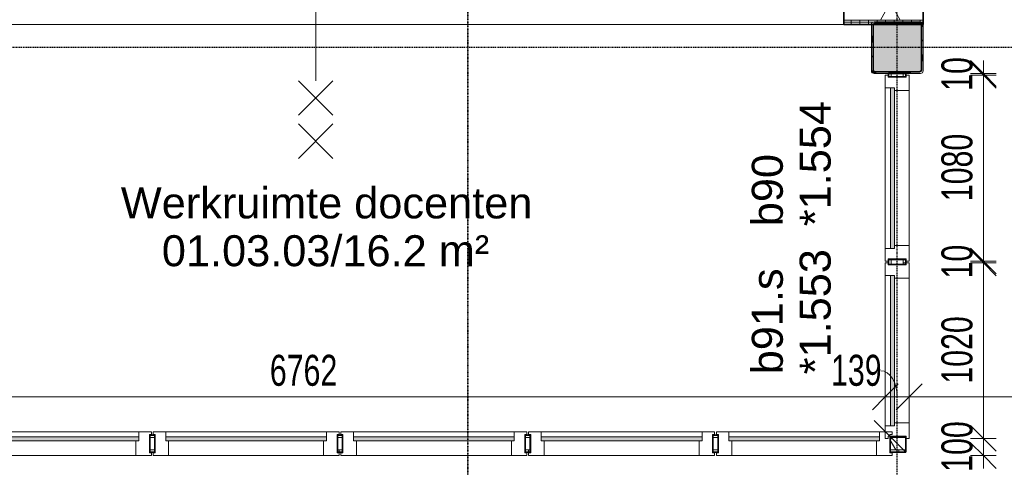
# Model space of a CAD drawing. Header units: millimetres. Extents: x -80560 to 110805, y -11020 to 52719.
# Tile 113 of 184: x 73000 to 78716, y 20162 to 22762. Entities that reach past the tile are written whole.
import ezdxf

# ---------------------------------------------------------------- set-up
doc = ezdxf.new("R2010")
doc.units = ezdxf.units.MM
doc.linetypes.add('CENTER2', pattern=[20, 8, -4, 4, -4])
doc.linetypes.add('DASHDOT2', pattern=[8, 4, -2, 0, -2])
for name, color, linetype, lineweight in [('A-ANNO-DIMS', 211, 'Continuous', 9), ('A-ANNO-DIMS-100', 211, 'Continuous', 9), ('A-ANNO-NOTE', 131, 'Continuous', 18), ('A-AREA-IDEN', 2, 'Continuous', 9), ('A-DETL', 90, 'Continuous', 18), ('A-DOOR', 31, 'Continuous', 18), ('A-FLOR', 192, 'Continuous', 18), ('A-GLAZ', 151, 'Continuous', 18), ('A-GLAZ-IDEN', 152, 'Continuous', 18), ('A-WALL', 113, 'Continuous', 35), ('A-WALL-PATT', 111, 'Continuous', 35), ('G-ANNO-SYMB', 111, 'Continuous', 9), ('I-WALL', 2, 'Continuous', 18), ('S-COLS', 52, 'Continuous', 18), ('S-GRID', 1, 'Continuous', 9)]:
    doc.layers.add(name, color=color, linetype=linetype, lineweight=lineweight)
doc.styles.add('Arial', font='arial.ttf', dxfattribs={"height": 180})
doc.styles.add('Arial_5', font='arial.ttf', dxfattribs={"width": 0.7, "height": 180})
doc.dimstyles.new('n3o_1_8', dxfattribs={"dimscale": 304.8, "dimtxt": 183.646692, "dimasz": 0.492126, "dimexe": 0.246063, "dimexo": 0.0625, "dimgap": 0.032808, "dimtad": 1, "dimdec": 0, "dimdsep": 46, "dimtxsty": 'Arial_5', "dimblk1": 'OBLIQUE', "dimblk2": 'OBLIQUE', "dimsah": 1, "dimcen": 0.09, "dimdle": 0.246063, "dimazin": 0, "dimtfac": 1, "dimtdec": 4, "dimtix": 1, "dimtmove": 0, "dimatfit": 3, "dimfxl": 0.246063, "dimfxlon": 1, "dimtvp": 1, "dimtolj": 1, "dimtzin": 0, "dimarcsym": 2})
doc.dimstyles.new('n3o_1_8_2', dxfattribs={"dimscale": 304.8, "dimtxt": 183.646692, "dimasz": 0.492126, "dimexe": 0.246063, "dimexo": 0.0625, "dimgap": 0.032808, "dimtad": 1, "dimdec": 0, "dimdsep": 46, "dimtxsty": 'Arial_5', "dimblk1": 'OBLIQUE', "dimblk2": 'OBLIQUE', "dimsah": 1, "dimcen": 0.09, "dimdle": 0.246063, "dimazin": 0, "dimtfac": 1, "dimtdec": 4, "dimtix": 1, "dimtmove": 1, "dimatfit": 3, "dimfxl": 0.246063, "dimfxlon": 1, "dimtvp": 1, "dimtolj": 1, "dimtzin": 0, "dimarcsym": 2})
doc.dimstyles.new('n3o_1_8_3', dxfattribs={"dimscale": 304.8, "dimtxt": 183.646692, "dimasz": 0.492126, "dimexe": 0.246063, "dimexo": 0.0625, "dimgap": 0.032808, "dimtad": 1, "dimdec": 0, "dimdsep": 46, "dimtxsty": 'Arial_5', "dimblk1": 'OBLIQUE', "dimblk2": 'OBLIQUE', "dimsah": 1, "dimcen": 0.09, "dimdle": 0.246063, "dimazin": 0, "dimtfac": 1, "dimtdec": 4, "dimtix": 1, "dimtmove": 0, "dimatfit": 3, "dimfxl": 0.246063, "dimfxlon": 1, "dimtvp": 1, "dimtolj": 1, "dimtzin": 0, "dimarcsym": 2})
pattern_1 = [(270, (66877.32, 22885), (50, 1e-13), [])]
pattern_2 = [(60, (24894.82, 0), (-274.963, 158.75), []), (120, (24894.82, 0), (-274.963, -158.75), [])]

# ---------------------------------------------------------------- blocks, each defined once
blk = doc.blocks.new('19112_SW_LeonardoCollege_R2020_rvt-1-DO_01 eerste verdieping')
at = {"layer": 'S-COLS', "lineweight": 5}
h = blk.add_hatch(dxfattribs=at)
h.set_pattern_fill('FP_156', color=256, style=0, pattern_type=2)
h.set_pattern_definition([(45, (0, 0), (-99.99975, 99.99975), []), (45, (85, 0), (-99.99975, 99.99975), []), (45, (90, 0), (-99.99975, 99.99975), []), (45, (95, 0), (-99.99975, 99.99975), []), (45, (100, 0), (-99.99975, 99.99975), []), (45, (105, 0), (-99.99975, 99.99975), []), (45, (110, 0), (-99.99975, 99.99975), []), (45, (115, 0), (-99.99975, 99.99975), [])])
h.paths.add_polyline_path([(53109.4, 22450), (53335, 22450), (53345.6, 22454.4), (53350, 22465), (53350, 22735), (53345.6, 22745.6), (53335, 22750), (53065, 22750), (53054.4, 22745.6), (53050, 22735), (53050, 22465), (53054.4, 22454.4), (53065, 22450)], flags=0)
h.paths.add_polyline_path([(53109.4, 22460), (53070, 22460), (53062.9, 22462.9), (53060, 22470), (53060, 22730), (53062.9, 22737.1), (53070, 22740), (53330, 22740), (53337.1, 22737.1), (53340, 22730), (53340, 22470), (53337.1, 22462.9), (53330, 22460)], flags=0)
blk.add_hatch(color=256, dxfattribs=at).paths.add_polyline_path([(53330, 22460), (53337.1, 22462.9), (53340, 22470), (53340, 22730), (53337.1, 22737.1), (53330, 22740), (53070, 22740), (53062.9, 22737.1), (53060, 22730), (53060, 22470), (53062.9, 22462.9), (53070, 22460), (53109.4, 22460)], flags=0)
at = {"layer": 'S-COLS'}
for p, q in [((53050, 22735), (53050, 22465)), ((53060, 22470), (53060, 22730)), ((53335, 22750), (53065, 22750)), ((53070, 22740), (53330, 22740)), ((53340, 22730), (53340, 22470)), ((53350, 22465), (53350, 22735)), ((53065, 22450), (53335, 22450)), ((53330, 22460), (53070, 22460))]:
    blk.add_line(p, q, dxfattribs=at)
at = {"layer": 'S-COLS', "lineweight": 35}
for p, q in [((53060, 22730), (53060, 22470)), ((53330, 22740), (53070, 22740)), ((53340, 22470), (53340, 22730)), ((53070, 22460), (53330, 22460))]:
    blk.add_line(p, q, dxfattribs=at)
at = {"layer": 'S-COLS'}
for centre, radius, start, end in [((53065, 22735), 15, 90, 180), ((53070, 22730), 10, 90, 180), ((53330, 22730), 10, 0, 90), ((53335, 22735), 15, 0, 90), ((53070, 22470), 10, 180, 270), ((53330, 22470), 10, 270, 0), ((53065, 22465), 15, 180, 270), ((53335, 22465), 15, 270, 0)]:
    blk.add_arc(centre, radius, start, end, dxfattribs=at)
at = {"layer": 'S-COLS', "lineweight": 35}
for centre, start, end in [((53070, 22730), 90, 180), ((53330, 22730), 0, 90), ((53070, 22470), 180, 270), ((53330, 22470), 270, 0)]:
    blk.add_arc(centre, 10, start, end, dxfattribs=at)
blk = doc.blocks.new('32_n3o_raam_h1xb1 - 90x139_17_K_2590x1080-33459611-DO_01 eerste verdieping')
at = {"layer": 'A-GLAZ'}
for p, q in [((-540, 69.5), (-540, 52.5)), ((-467, 69.5), (-540, 69.5)), ((-467, 39.5), (-467, 69.5)), ((-467, 69.5), (467, 69.5)), ((540, 69.5), (467, 69.5)), ((467, 69.5), (467, 39.5)), ((540, 52.5), (540, 69.5)), ((-540, 52.5), (-528, 52.5)), ((-528, 52.5), (-528, -52.5)), ((-450, -69.5), (-450, 15.5)), ((450, 15.5), (450, -69.5)), ((528, -52.5), (528, 52.5)), ((528, 52.5), (540, 52.5)), ((-528, -52.5), (-540, -52.5)), ((-540, -52.5), (-540, -69.5)), ((540, -52.5), (528, -52.5)), ((540, -69.5), (540, -52.5)), ((-540, -69.5), (-450, -69.5)), ((450, -69.5), (-450, -69.5)), ((450, -69.5), (540, -69.5))]:
    blk.add_line(p, q, dxfattribs=at)
blk = doc.blocks.new('30_n3o_raam_vast - 24mm-33458436-DO_01 eerste verdieping')
at = {"layer": 'A-DOOR'}
blk.add_hatch(color=256, dxfattribs=at).paths.add_polyline_path([(0, 0), (0, 24), (-934, 24), (-934, 0)], flags=0)
for p, q in [((0, 24), (-934, 24)), ((-934, 24), (-934, 0)), ((-934, 0), (0, 0)), ((0, 0), (0, 24))]:
    blk.add_line(p, q, dxfattribs=at)
blk = doc.blocks.new('32_n3o_raam_h1xb1 - 90x139_17_K_2590x1020-33459610-DO_01 eerste verdieping')
at = {"layer": 'A-GLAZ'}
for p, q in [((-510, 69.5), (-420, 69.5)), ((-510, 52.5), (-510, 69.5)), ((-420, 69.5), (-420, -15.5)), ((420, 69.5), (-420, 69.5)), ((420, 69.5), (510, 69.5)), ((420, -15.5), (420, 69.5)), ((510, 69.5), (510, 52.5)), ((-498, 52.5), (-510, 52.5)), ((-498, -52.5), (-498, 52.5)), ((498, 52.5), (498, -52.5)), ((510, 52.5), (498, 52.5)), ((-510, -52.5), (-498, -52.5)), ((-510, -69.5), (-510, -52.5)), ((-437, -39.5), (-437, -69.5)), ((437, -69.5), (437, -39.5)), ((498, -52.5), (510, -52.5)), ((510, -52.5), (510, -69.5)), ((-437, -69.5), (-510, -69.5)), ((-437, -69.5), (437, -69.5)), ((510, -69.5), (437, -69.5))]:
    blk.add_line(p, q, dxfattribs=at)
blk = doc.blocks.new('30_n3o_raam_vast - 24mm-33458603-DO_01 eerste verdieping')
at = {"layer": 'A-DOOR'}
blk.add_hatch(color=256, dxfattribs=at).paths.add_polyline_path([(0, -24), (0, 0), (-874, 0), (-874, -24), (-516.5, -24)], flags=0)
for p, q in [((-874, -24), (-874, 0)), ((-874, 0), (0, 0)), ((0, 0), (0, -24)), ((0, -24), (-874, -24))]:
    blk.add_line(p, q, dxfattribs=at)
blk = doc.blocks.new('32_n3o_raam_h1xb1 - 90x139_17_K_2590x1020-33459557-DO_01 eerste verdieping')
at = {"layer": 'A-GLAZ'}
for p, q in [((-510, 69.5), (-510, 52.5)), ((-437, 69.5), (-510, 69.5)), ((-437, 39.5), (-437, 69.5)), ((-437, 69.5), (437, 69.5)), ((510, 69.5), (437, 69.5)), ((437, 69.5), (437, 39.5)), ((510, 52.5), (510, 69.5)), ((-510, 52.5), (-498, 52.5)), ((-498, 52.5), (-498, -52.5)), ((-420, -69.5), (-420, 15.5)), ((420, 15.5), (420, -69.5)), ((498, -52.5), (498, 52.5)), ((498, 52.5), (510, 52.5)), ((-498, -52.5), (-510, -52.5)), ((-510, -52.5), (-510, -69.5)), ((510, -52.5), (498, -52.5)), ((510, -69.5), (510, -52.5)), ((-510, -69.5), (-420, -69.5)), ((420, -69.5), (-420, -69.5)), ((420, -69.5), (510, -69.5))]:
    blk.add_line(p, q, dxfattribs=at)
blk = doc.blocks.new('30_n3o_raam_vast - 24mm-33458613-DO_01 eerste verdieping')
at = {"layer": 'A-DOOR'}
blk.add_hatch(color=256, dxfattribs=at).paths.add_polyline_path([(0, 0), (0, 24), (-874, 24), (-874, 0), (-868.1, 0)], flags=0)
for p, q in [((0, 24), (-874, 24)), ((-874, 24), (-874, 0)), ((-874, 0), (0, 0)), ((0, 0), (0, 24))]:
    blk.add_line(p, q, dxfattribs=at)
blk = doc.blocks.new('DIMBLOCK230-DO_01 eerste verdieping')
at = {"layer": 'A-ANNO-DIMS-100'}
for p, q in [((71262.8, 20572.3), (71337.8, 20647.3)), ((71262.8, 20647.3), (71262.8, 20497.3)), ((71262.8, 20572.3), (71262.8, 20647.3)), ((78025.3, 20572.3), (78100.3, 20647.3)), ((78025.3, 20647.3), (78025.3, 20497.3)), ((78025.3, 20572.3), (78025.3, 20647.3)), ((71262.8, 20572.3), (71187.8, 20497.3)), ((71262.8, 20572.3), (78025.3, 20572.3)), ((78025.3, 20572.3), (77950.3, 20497.3))]:
    blk.add_line(p, q, dxfattribs=at)
at = {"layer": 'A-ANNO-DIMS-100', "color": 0, "insert": (74451.9, 20816), "char_height": 180, "width": 461.094, "attachment_point": 1, "line_spacing_factor": 0.941778, "style": 'Arial_5'}
blk.add_mtext('6762', dxfattribs=at)
blk = doc.blocks.new('_Oblique')
at = {"color": 0, "linetype": 'ByBlock', "lineweight": -2}
blk.add_line((-0.5, -0.5), (0.5, 0.5), dxfattribs=at)
blk = doc.blocks.new('DIMBLOCK231-DO_01 eerste verdieping')
at = {"layer": 'A-ANNO-DIMS-100'}
for p, q in [((78025.3, 20572.3), (78100.3, 20647.3)), ((78025.3, 20647.3), (78025.3, 20497.3)), ((78025.3, 20572.3), (78025.3, 20647.3)), ((78164.3, 20572.3), (78239.3, 20647.3)), ((78164.3, 20647.3), (78164.3, 20497.3)), ((78164.3, 20572.3), (78164.3, 20647.3)), ((78025.3, 20572.3), (77950.3, 20497.3)), ((78025.3, 20572.3), (78164.3, 20572.3)), ((78164.3, 20572.3), (78089.3, 20497.3))]:
    blk.add_line(p, q, dxfattribs=at)
blk.add_ellipse((77998.5, 20572.3), major_axis=(0, 151.3), ratio=0.637007, start_param=4.712389, end_param=6.283185, dxfattribs=at)
at = {"layer": 'A-ANNO-DIMS-100', "color": 0, "insert": (77710.3, 20816), "char_height": 180, "width": 345.821, "attachment_point": 1, "line_spacing_factor": 0.941778, "style": 'Arial_5'}
blk.add_mtext('139', dxfattribs=at)
blk = doc.blocks.new('DIMBLOCK232-DO_01 eerste verdieping')
at = {"layer": 'A-ANNO-DIMS-100'}
for p, q in [((78164.3, 20572.3), (78239.3, 20647.3)), ((78164.3, 20647.3), (78164.3, 20497.3)), ((78164.3, 20572.3), (78164.3, 20647.3)), ((83644.8, 20572.3), (83719.8, 20647.3)), ((83644.8, 20647.3), (83644.8, 20497.3)), ((83644.8, 20572.3), (83644.8, 20647.3)), ((78164.3, 20572.3), (78089.3, 20497.3)), ((78164.3, 20572.3), (83644.8, 20572.3)), ((83644.8, 20572.3), (83569.8, 20497.3))]:
    blk.add_line(p, q, dxfattribs=at)
at = {"layer": 'A-ANNO-DIMS-100', "color": 0, "insert": (80712.4, 20816), "char_height": 180, "width": 461.094, "attachment_point": 1, "line_spacing_factor": 0.941778, "style": 'Arial_5'}
blk.add_mtext('5481', dxfattribs=at)
blk = doc.blocks.new('DIMBLOCK523-DO_01 eerste verdieping')
at = {"layer": 'A-ANNO-DIMS-100'}
for p, q in [((78594.8, 20330.5), (78519.8, 20405.5)), ((78519.8, 20330.5), (78669.8, 20330.5)), ((78594.8, 20330.5), (78519.8, 20330.5)), ((78594.8, 20230.5), (78519.8, 20305.5)), ((78594.8, 20155.5), (78594.8, 20330.5)), ((78594.8, 20330.5), (78669.8, 20255.5)), ((78519.8, 20230.5), (78669.8, 20230.5)), ((78594.8, 20230.5), (78519.8, 20230.5)), ((78594.8, 20230.5), (78669.8, 20155.5))]:
    blk.add_line(p, q, dxfattribs=at)
at = {"layer": 'A-ANNO-DIMS-100', "color": 0, "insert": (78351.1, 20136.4), "char_height": 180, "width": 345.821, "attachment_point": 1, "rotation": 90, "line_spacing_factor": 0.941778, "style": 'Arial_5'}
blk.add_mtext('100', dxfattribs=at)
blk = doc.blocks.new('DIMBLOCK524-DO_01 eerste verdieping')
at = {"layer": 'A-ANNO-DIMS-100'}
for p, q in [((78594.8, 21350.5), (78519.8, 21425.5)), ((78519.8, 21350.5), (78669.8, 21350.5)), ((78594.8, 21350.5), (78519.8, 21350.5)), ((78594.8, 20330.5), (78594.8, 21350.5)), ((78594.8, 21350.5), (78669.8, 21275.5)), ((78594.8, 20330.5), (78519.8, 20405.5)), ((78519.8, 20330.5), (78669.8, 20330.5)), ((78594.8, 20330.5), (78519.8, 20330.5)), ((78594.8, 20330.5), (78669.8, 20255.5))]:
    blk.add_line(p, q, dxfattribs=at)
at = {"layer": 'A-ANNO-DIMS-100', "color": 0, "insert": (78351.1, 20648.4), "char_height": 180, "width": 461.094, "attachment_point": 1, "rotation": 90, "line_spacing_factor": 0.941778, "style": 'Arial_5'}
blk.add_mtext('1020', dxfattribs=at)
blk = doc.blocks.new('DIMBLOCK525-DO_01 eerste verdieping')
at = {"layer": 'A-ANNO-DIMS-100'}
for p, q in [((78594.8, 21360.5), (78519.8, 21435.5)), ((78594.8, 21350.5), (78519.8, 21425.5)), ((78519.8, 21360.5), (78669.8, 21360.5)), ((78594.8, 21360.5), (78519.8, 21360.5)), ((78519.8, 21350.5), (78669.8, 21350.5)), ((78594.8, 21350.5), (78519.8, 21350.5)), ((78594.8, 21350.5), (78594.8, 21360.5)), ((78594.8, 21360.5), (78669.8, 21285.5)), ((78594.8, 21350.5), (78669.8, 21275.5))]:
    blk.add_line(p, q, dxfattribs=at)
at = {"layer": 'A-ANNO-DIMS-100', "color": 0, "insert": (78351.1, 21259.4), "char_height": 180, "width": 230.547, "attachment_point": 1, "rotation": 90, "line_spacing_factor": 0.941778, "style": 'Arial_5'}
blk.add_mtext('10', dxfattribs=at)
blk = doc.blocks.new('DIMBLOCK526-DO_01 eerste verdieping')
at = {"layer": 'A-ANNO-DIMS-100'}
for p, q in [((78594.8, 22440.5), (78519.8, 22515.5)), ((78519.8, 22440.5), (78669.8, 22440.5)), ((78594.8, 22440.5), (78519.8, 22440.5)), ((78594.8, 21360.5), (78594.8, 22440.5)), ((78594.8, 22440.5), (78669.8, 22365.5)), ((78594.8, 21360.5), (78519.8, 21435.5)), ((78519.8, 21360.5), (78669.8, 21360.5)), ((78594.8, 21360.5), (78519.8, 21360.5)), ((78594.8, 21360.5), (78669.8, 21285.5))]:
    blk.add_line(p, q, dxfattribs=at)
at = {"layer": 'A-ANNO-DIMS-100', "color": 0, "insert": (78351.1, 21708.4), "char_height": 180, "width": 461.094, "attachment_point": 1, "rotation": 90, "line_spacing_factor": 0.941778, "style": 'Arial_5'}
blk.add_mtext('1080', dxfattribs=at)
blk = doc.blocks.new('DIMBLOCK527-DO_01 eerste verdieping')
at = {"layer": 'A-ANNO-DIMS-100'}
for p, q in [((78594.8, 22450), (78519.8, 22525)), ((78594.8, 22440.5), (78594.8, 22525)), ((78594.8, 22440.5), (78519.8, 22515.5)), ((78519.8, 22450), (78669.8, 22450)), ((78594.8, 22450), (78519.8, 22450)), ((78519.8, 22440.5), (78669.8, 22440.5)), ((78594.8, 22440.5), (78519.8, 22440.5)), ((78594.8, 22450), (78669.8, 22375)), ((78594.8, 22440.5), (78669.8, 22365.5))]:
    blk.add_line(p, q, dxfattribs=at)
at = {"layer": 'A-ANNO-DIMS-100', "color": 0, "insert": (78351.1, 22349.2), "char_height": 180, "width": 230.547, "attachment_point": 1, "rotation": 90, "line_spacing_factor": 0.941778, "style": 'Arial_5'}
blk.add_mtext('10', dxfattribs=at)

msp = doc.modelspace()

# ---------------------------------------------------------------- hatches: boundary and pattern name
at = {"layer": 'A-WALL-PATT', "lineweight": 18}
h = msp.add_hatch(dxfattribs=at)
h.set_pattern_fill('FP_2', color=256, style=0, pattern_type=2)
h.set_pattern_definition(pattern_2)
h.paths.add_polyline_path([(78244.8, 22760), (78244.8, 22860), (77784.8, 22860), (77784.8, 22760), (78004.2, 22760)], flags=0)
h.paths.add_polyline_path([(72524.8, 22760), (72864.8, 22760), (72864.8, 22860), (72524.8, 22860)], flags=0)
h.paths.add_polyline_path([(67138.3, 22760), (67464.8, 22760), (67464.8, 22860), (67124.8, 22860), (67124.8, 22760)], flags=0)
h.paths.add_polyline_path([(61724.8, 22760), (62064.8, 22760), (62064.8, 22860), (61724.8, 22860)], flags=0)
h.paths.add_polyline_path([(56324.8, 22760), (56664.8, 22760), (56664.8, 22860), (56324.8, 22860)], flags=0)
h.paths.add_polyline_path([(55649.8, 22760), (55649.8, 22860), (55522.3, 22860), (55522.3, 22760)], flags=0)
h = msp.add_hatch(dxfattribs=at)
h.set_pattern_fill('FP_86', color=256, angle=-270, style=0, pattern_type=2)
h.set_pattern_definition(pattern_1)
h.paths.add_polyline_path([(78244.8, 22747.5), (78244.8, 22760), (77784.8, 22760), (77784.8, 22747.5), (78004.2, 22747.5)], flags=0)
h.paths.add_polyline_path([(72864.8, 22747.5), (72864.8, 22760), (72524.8, 22760), (72524.8, 22747.5), (72718.1, 22747.5)], flags=0)
h.paths.add_polyline_path([(67138.3, 22747.5), (67464.8, 22747.5), (67464.8, 22760), (67124.8, 22760), (67124.8, 22747.5)], flags=0)
h.paths.add_polyline_path([(61852.3, 22747.5), (62064.8, 22747.5), (62064.8, 22760), (61724.8, 22760), (61724.8, 22747.5)], flags=0)
h.paths.add_polyline_path([(56664.8, 22747.5), (56664.8, 22760), (56324.8, 22760), (56324.8, 22747.5), (56566.2, 22747.5)], flags=0)
h.paths.add_polyline_path([(55649.8, 22747.5), (55649.8, 22760), (55522.3, 22760), (55522.3, 22747.5)], flags=0)
h = msp.add_hatch(dxfattribs=at)
h.set_pattern_fill('FP_86', color=256, angle=-270, style=0, pattern_type=2)
h.set_pattern_definition(pattern_1)
h.paths.add_polyline_path([(78244.8, 22735), (78244.8, 22747.5), (77784.8, 22747.5), (77784.8, 22735), (78004.2, 22735)], flags=0)
h.paths.add_polyline_path([(72718.1, 22735), (72864.8, 22735), (72864.8, 22747.5), (72524.8, 22747.5), (72524.8, 22735)], flags=0)
h.paths.add_polyline_path([(67432, 22735), (67464.8, 22735), (67464.8, 22747.5), (67124.8, 22747.5), (67124.8, 22735), (67138.3, 22735)], flags=0)
h.paths.add_polyline_path([(61724.8, 22735), (62064.8, 22735), (62064.8, 22747.5), (61724.8, 22747.5)], flags=0)
h.paths.add_polyline_path([(56664.8, 22735), (56664.8, 22747.5), (56324.8, 22747.5), (56324.8, 22735), (56566.2, 22735)], flags=0)
h.paths.add_polyline_path([(55509.8, 22735), (55649.8, 22735), (55649.8, 22747.5), (55509.8, 22747.5)], flags=0)
h = msp.add_hatch(dxfattribs=at)
h.set_pattern_fill('FP_181', color=256, angle=90, style=0, pattern_type=2)
h.set_pattern_definition([(0, (78044.82, 21400), (0, 50), [])])
h.paths.add_polyline_path([(78129.8, 21340.5), (78144.8, 21340.5), (78144.8, 21370.5), (78129.8, 21370.5)], flags=0)
h.paths.add_polyline_path([(78144.8, 22430.5), (78144.8, 22450), (78129.8, 22450), (78129.8, 22430.5)], flags=0)
h = msp.add_hatch(dxfattribs=at)
h.set_pattern_fill('FP_2', color=256, style=0, pattern_type=2)
h.set_pattern_definition(pattern_2)
h.paths.add_polyline_path([(78054.3, 20265), (78144.8, 20265), (78144.8, 20335), (78054.3, 20335)], flags=0)
h.paths.add_polyline_path([(75948.5, 20265), (75964.3, 20265), (75964.3, 20335), (75934.3, 20335), (75934.3, 20265)], flags=0)
h.paths.add_polyline_path([(77024.3, 20265), (77054.3, 20265), (77054.3, 20335), (77024.3, 20335)], flags=0)
h.paths.add_polyline_path([(74844.3, 20265), (74874.3, 20265), (74874.3, 20335), (74844.3, 20335)], flags=0)
h.paths.add_polyline_path([(73784.3, 20265), (73784.3, 20335), (73754.3, 20335), (73754.3, 20265)], flags=0)
h.paths.add_polyline_path([(72424.4, 20265), (72694.3, 20265), (72694.3, 20335), (72342.8, 20335), (72342.8, 20265)], flags=0)
h.paths.add_polyline_path([(71282.8, 20265), (71282.8, 20335), (71262.8, 20335), (71262.8, 20265)], flags=0)
h = msp.add_hatch(dxfattribs=at)
h.set_pattern_fill('FP_180', color=256, angle=-270, style=0, pattern_type=2)
h.set_pattern_definition([(270, (74703.82, 20350), (50, 2e-13), [])])
h.paths.add_polyline_path([(78144.8, 20250), (78144.8, 20265), (78054.3, 20265), (78054.3, 20250)], flags=0)
h.paths.add_polyline_path([(77054.3, 20250), (77054.3, 20265), (77024.3, 20265), (77024.3, 20250)], flags=0)
h.paths.add_polyline_path([(75964.3, 20250), (75964.3, 20265), (75934.3, 20265), (75934.3, 20250)], flags=0)
h.paths.add_polyline_path([(74844.3, 20250), (74874.3, 20250), (74874.3, 20265), (74844.3, 20265), (74844.3, 20253.5)], flags=0)
h.paths.add_polyline_path([(72342.8, 20250), (72694.3, 20250), (72694.3, 20265), (72342.8, 20265), (72342.8, 20253.5)], flags=0)
h.paths.add_polyline_path([(71282.8, 20250), (71282.8, 20265), (71262.8, 20265), (71262.8, 20250)], flags=0)
h.paths.add_polyline_path([(73784.3, 20250), (73784.3, 20265), (73754.3, 20265), (73754.3, 20250)], flags=0)

# ---------------------------------------------------------------- linework, layer by layer
at = {"layer": 'A-ANNO-NOTE', "lineweight": 9}
for p, q in [((74718.3, 23207), (74718.3, 22407)), ((74818.3, 22207), (74618.3, 22407)), ((74618.3, 22207), (74818.3, 22407)), ((74818.3, 21957), (74618.3, 22157)), ((74618.3, 21957), (74818.3, 22157))]:
    msp.add_line(p, q, dxfattribs=at)
at = {"layer": 'A-DETL'}
msp.add_line((78144.8, 20250), (77961, 20433.8), dxfattribs=at)
at = {"layer": 'A-FLOR'}
msp.add_line((77784.8, 22735), (72864.8, 22735), dxfattribs=at)
at = {"layer": 'A-WALL', "lineweight": 18}
for p, q in [((78244.8, 22760), (77784.8, 22760)), ((78244.8, 22747.5), (77784.8, 22747.5)), ((78059.8, 22450), (78059.8, 22430.5)), ((78129.8, 22450), (78129.8, 22430.5)), ((78059.8, 21370.5), (78059.8, 21340.5)), ((78129.8, 21370.5), (78129.8, 21340.5)), ((73784.3, 20335), (73754.3, 20335)), ((74874.3, 20335), (74844.3, 20335)), ((75964.3, 20335), (75934.3, 20335)), ((77054.3, 20335), (77024.3, 20335)), ((78144.8, 20335), (78054.3, 20335)), ((73784.3, 20265), (73754.3, 20265)), ((74874.3, 20265), (74844.3, 20265)), ((75964.3, 20265), (75934.3, 20265)), ((77054.3, 20265), (77024.3, 20265)), ((78144.8, 20265), (78054.3, 20265))]:
    msp.add_line(p, q, dxfattribs=at)
at = {"layer": 'G-ANNO-SYMB', "linetype": 'DASHDOT2', "lineweight": 35}
msp.add_line((75602.1, 48603.7), (75602.1, 9150.1), dxfattribs=at)
at = {"layer": 'I-WALL', "lineweight": 35}
for p, q in [((77784.8, 22885), (77784.8, 22735)), ((78244.8, 22885), (78244.8, 22735)), ((77784.8, 22735), (78244.8, 22735)), ((78144.8, 22450), (78044.8, 22450)), ((78044.8, 22450), (78044.8, 22430.5)), ((78044.8, 22430.5), (78144.8, 22430.5)), ((78144.8, 22430.5), (78144.8, 22450)), ((78144.8, 21370.5), (78044.8, 21370.5)), ((78044.8, 21370.5), (78044.8, 21340.5)), ((78044.8, 21340.5), (78144.8, 21340.5)), ((78144.8, 21340.5), (78144.8, 21370.5)), ((73784.3, 20350), (73754.3, 20350)), ((73754.3, 20350), (73754.3, 20250)), ((73784.3, 20250), (73784.3, 20350)), ((74874.3, 20350), (74844.3, 20350)), ((74844.3, 20350), (74844.3, 20250)), ((74874.3, 20250), (74874.3, 20350)), ((75964.3, 20350), (75934.3, 20350)), ((75934.3, 20350), (75934.3, 20250)), ((75964.3, 20250), (75964.3, 20350)), ((77054.3, 20350), (77024.3, 20350)), ((77024.3, 20350), (77024.3, 20250)), ((77054.3, 20250), (77054.3, 20350)), ((78144.8, 20340.5), (78054.3, 20340.5)), ((78054.3, 20340.5), (78054.3, 20250)), ((78144.8, 20250), (78144.8, 20340.5)), ((73754.3, 20250), (73784.3, 20250)), ((74844.3, 20250), (74874.3, 20250)), ((75934.3, 20250), (75964.3, 20250)), ((77024.3, 20250), (77054.3, 20250)), ((78054.3, 20250), (78144.8, 20250))]:
    msp.add_line(p, q, dxfattribs=at)
at = {"layer": 'S-GRID', "linetype": 'CENTER2', "lineweight": 25}
for p, q in [((78094.8, 4383.3), (78094.8, 52119.1)), ((110204.9, 22600), (29945.3, 22600))]:
    msp.add_line(p, q, dxfattribs=at)

# ---------------------------------------------------------------- block references
at = {"color": 250, "lineweight": 5}
msp.add_blockref('19112_SW_LeonardoCollege_R2020_rvt-1-DO_01 eerste verdieping', (24894.8, 0), dxfattribs=at)
at = {"layer": 'A-DOOR'}
for name, p, rotation in [('30_n3o_raam_vast - 24mm-33458436-DO_01 eerste verdieping', (78079.3, 22367.5), 90), ('30_n3o_raam_vast - 24mm-33458603-DO_01 eerste verdieping', (78079.3, 20403.5), 270)]:
    msp.add_blockref(name, p, dxfattribs=dict(at, rotation=rotation))
for name, p in [('30_n3o_raam_vast - 24mm-33458436-DO_01 eerste verdieping', (73691.3, 20315.5)), ('30_n3o_raam_vast - 24mm-33458436-DO_01 eerste verdieping', (74781.3, 20315.5)), ('30_n3o_raam_vast - 24mm-33458436-DO_01 eerste verdieping', (75871.3, 20315.5)), ('30_n3o_raam_vast - 24mm-33458436-DO_01 eerste verdieping', (76961.3, 20315.5)), ('30_n3o_raam_vast - 24mm-33458613-DO_01 eerste verdieping', (77991.3, 20315.5))]:
    msp.add_blockref(name, p, dxfattribs=at)
at = {"layer": 'A-GLAZ'}
for name, p, rotation in [('32_n3o_raam_h1xb1 - 90x139_17_K_2590x1080-33459611-DO_01 eerste verdieping', (78094.8, 21900.5), 90), ('32_n3o_raam_h1xb1 - 90x139_17_K_2590x1020-33459610-DO_01 eerste verdieping', (78094.8, 20840.5), 270)]:
    msp.add_blockref(name, p, dxfattribs=dict(at, rotation=rotation))
for name, p in [('32_n3o_raam_h1xb1 - 90x139_17_K_2590x1080-33459611-DO_01 eerste verdieping', (73224.3, 20300)), ('32_n3o_raam_h1xb1 - 90x139_17_K_2590x1080-33459611-DO_01 eerste verdieping', (74314.3, 20300)), ('32_n3o_raam_h1xb1 - 90x139_17_K_2590x1080-33459611-DO_01 eerste verdieping', (75404.3, 20300)), ('32_n3o_raam_h1xb1 - 90x139_17_K_2590x1080-33459611-DO_01 eerste verdieping', (76494.3, 20300)), ('32_n3o_raam_h1xb1 - 90x139_17_K_2590x1020-33459557-DO_01 eerste verdieping', (77554.3, 20300))]:
    msp.add_blockref(name, p, dxfattribs=at)

# ---------------------------------------------------------------- texts
at = {"layer": 'A-AREA-IDEN', "char_height": 180, "attachment_point": 1, "style": 'Arial'}
for s, insert, width in [('Werkruimte docenten', (73586.8, 21788.3), 2829.957), ('01.03.03/16.2 m²', (73824.9, 21510.5), 2260.759)]:
    msp.add_mtext(s, dxfattribs=dict(at, insert=insert, width=width))
at = {"layer": 'A-GLAZ-IDEN', "lineweight": 9, "char_height": 180, "attachment_point": 1, "rotation": 90, "style": 'Arial'}
for s, insert, width in [('*1.554', (77528.1, 21562.8), 865.822), ('b90', (77250.2, 21562.8), 505.063), ('*1.553', (77528.1, 20702.8), 865.822), ('b91.s', (77250.2, 20702.8), 729.536)]:
    msp.add_mtext(s, dxfattribs=dict(at, insert=insert, width=width))

# ---------------------------------------------------------------- dimensions: what is measured, and where the dimension line sits
at = {"layer": 'A-ANNO-DIMS'}
for base, p1, p2, override, picture, middle in [((78594.7849417, 22450), (78519.7849417, 22440.5), (78519.7849417, 22450), {"dimpost": '<>', "dimfxl": 9.5}, 'DIMBLOCK527-DO_01 eerste verdieping', (78492.8818034, 22445.25)), ((78594.8, 22440.5), (78519.8, 21360.5), (78519.8, 22440.5), {"dimpost": '<>', "dimfxl": 1080}, 'DIMBLOCK526-DO_01 eerste verdieping', (78492.9, 21900.5)), ((78594.8, 21360.5), (78519.8, 21350.5), (78519.8, 21360.5), {"dimpost": '<>', "dimfxl": 10}, 'DIMBLOCK525-DO_01 eerste verdieping', (78492.9, 21355.5)), ((78594.8, 21350.5), (78519.8, 20330.5), (78519.8, 21350.5), {"dimpost": '<>', "dimfxl": 1020}, 'DIMBLOCK524-DO_01 eerste verdieping', (78492.9, 20840.5)), ((78594.8, 20330.5), (78519.8, 20230.5), (78519.8, 20330.5), {"dimpost": '<>', "dimfxl": 100}, 'DIMBLOCK523-DO_01 eerste verdieping', (78492.9, 20280.5))]:
    dim = msp.add_linear_dim(base=base, p1=p1, p2=p2, angle=90, dimstyle='n3o_1_8_3', override=override, dxfattribs=at)
    dim.commit()
    dim.dimension.update_dxf_attribs({"geometry": picture, "text_midpoint": middle})
for base, p1, p2, override, picture, middle in [((78025.3189632, 20572.273317), (71262.8189632, 20647.273317), (78025.3189632, 20647.273317), {"dimpost": '<>', "dimfxl": 6762.5}, 'DIMBLOCK230-DO_01 eerste verdieping', (74644.0689632, 20674.1764553)), ((83644.8189632, 20572.273317), (78164.3189632, 20647.273317), (83644.8189632, 20647.273317), {"dimpost": '<>', "dimfxl": 5480.5}, 'DIMBLOCK232-DO_01 eerste verdieping', (80904.5689632, 20674.1764553))]:
    dim = msp.add_linear_dim(base=base, p1=p1, p2=p2, dimstyle='n3o_1_8', override=override, dxfattribs=at)
    dim.commit()
    dim.dimension.update_dxf_attribs({"geometry": picture, "text_midpoint": middle})
dim = msp.add_linear_dim(base=(78164.3, 20572.3), p1=(78025.3, 20647.3), p2=(78164.3, 20647.3), dimstyle='n3o_1_8_2', override={"dimpost": '<>', "dimfxl": 139}, dxfattribs=at)
dim.commit()
dim.dimension.update_dxf_attribs({"geometry": 'DIMBLOCK231-DO_01 eerste verdieping', "text_midpoint": (77883.2, 20696), "dimtype": 160})

doc.saveas('drawing.dxf')
